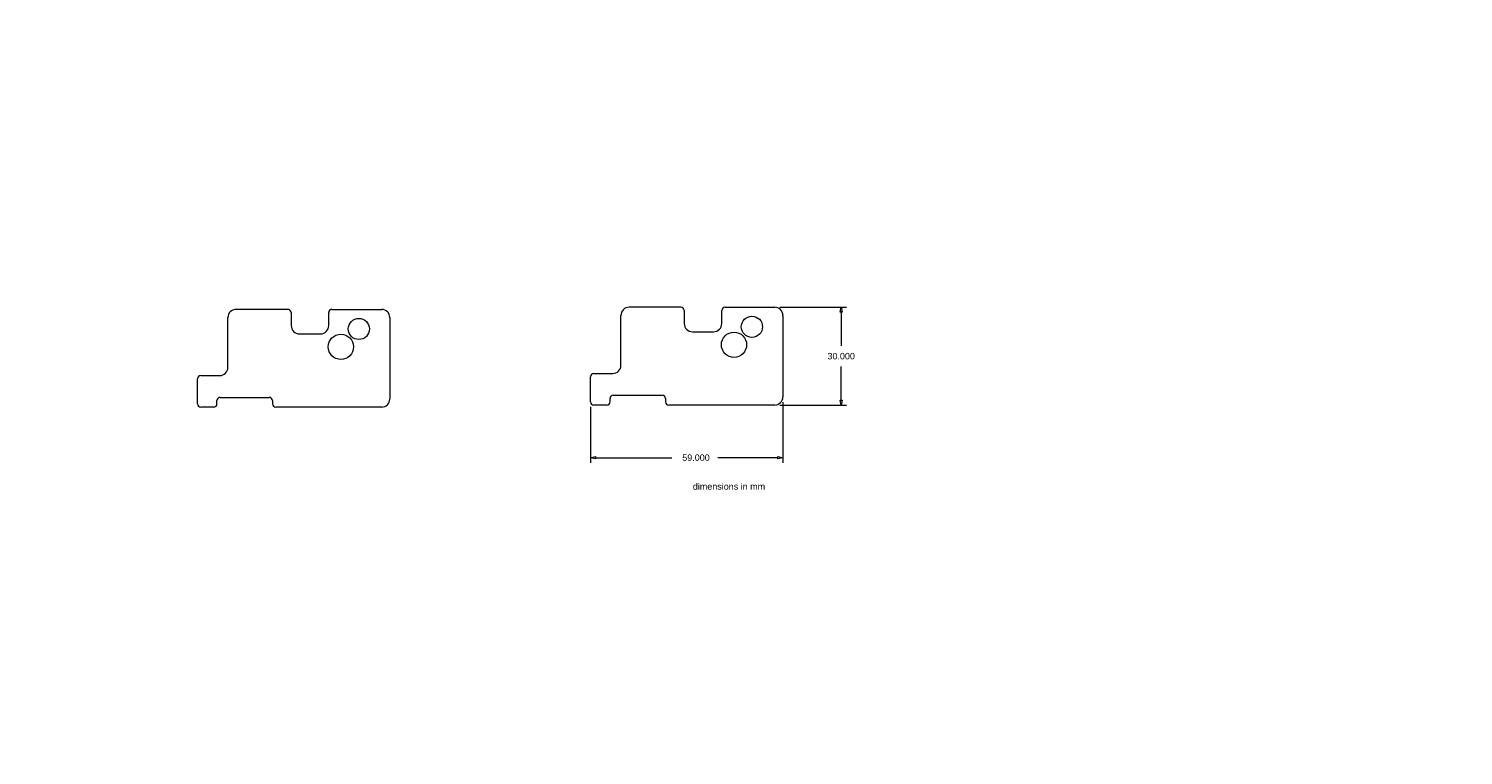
# Model space of a CAD drawing. Header units: millimetres. Extents: x 0 to 440, y 0 to 223.
import ezdxf

# ---------------------------------------------------------------- set-up
doc = ezdxf.new("R2010")
doc.units = ezdxf.units.MM
for name, color, linetype, lineweight in [('CONTINUOUS', 7, 'Continuous', 0), ('DIMENSIONS', 7, 'Continuous', 0), ('VISIBLE', 7, 'Continuous', 0)]:
    doc.layers.add(name, color=color, linetype=linetype, lineweight=lineweight)
doc.dimstyles.new('ISO-25', dxfattribs={"dimtxt": 2.5, "dimasz": 2.5, "dimexe": 1.25, "dimexo": 0.625, "dimtad": 1, "dimtxsty": 'Standard', "dimcen": 2.5, "dimadec": 0, "dimazin": 0, "dimtfac": 1, "dimtmove": 0, "dimatfit": 3, "dimfxl": 1, "dimarcsym": 0})

# ---------------------------------------------------------------- blocks, each defined once
blk = doc.blocks.new('D1')
at = {"layer": 'DIMENSIONS'}
for p, q in [((230.35, 137.48), (250.72, 137.48)), ((249.13, 135.96), (249.13, 125.66)), ((249.13, 109.01), (249.13, 119.31)), ((230.35, 107.48), (250.72, 107.48))]:
    blk.add_line(p, q, dxfattribs=at)
for points in [[(249.13, 137.48), (249.45, 135.96), (248.81, 135.96), (249.13, 137.48)], [(249.13, 107.48), (248.81, 109.01), (249.45, 109.01), (249.13, 107.48)]]:
    blk.add_lwpolyline(points, dxfattribs=at)
at = {"layer": 'DIMENSIONS', "char_height": 1.9699, "attachment_point": 5}
for s, insert in [('{\\fArial|b0|i0|c0|p0;30.000}{\\fArial|b0|i0|c0|p0;}', (249.13, 122.48)), ('{\\fArial|b0|i0|c0|p0;}', (244.01, 122.48)), ('{\\fArial|b0|i0|c0|p0;}', (249.13, 122.48)), ('{\\fArial|b0|i0|c0|p0;}', (249.13, 122.48)), ('{\\fArial|b0|i0|c0|p0;}', (254.25, 122.48))]:
    blk.add_mtext(s, dxfattribs=dict(at, insert=insert))
blk = doc.blocks.new('D2')
at = {"layer": 'DIMENSIONS'}
for p, q in [((172.26, 106.9), (172.26, 89.74)), ((231.26, 108.4), (231.26, 89.74)), ((173.78, 91.33), (197.2, 91.33)), ((229.73, 91.33), (211.31, 91.33))]:
    blk.add_line(p, q, dxfattribs=at)
for points in [[(172.26, 91.33), (173.78, 91.65), (173.78, 91.01), (172.26, 91.33)], [(231.26, 91.33), (229.73, 91.01), (229.73, 91.65), (231.26, 91.33)]]:
    blk.add_lwpolyline(points, dxfattribs=at)
at = {"layer": 'DIMENSIONS', "char_height": 1.9699, "attachment_point": 5}
for s, insert in [('{\\fArial|b0|i0|c0|p0;}', (199.49, 91.33)), ('{\\fArial|b0|i0|c0|p0;59.000}{\\fArial|b0|i0|c0|p0;}', (204.61, 91.33)), ('{\\fArial|b0|i0|c0|p0;}', (204.61, 91.33)), ('{\\fArial|b0|i0|c0|p0;}', (204.61, 91.33)), ('{\\fArial|b0|i0|c0|p0;}', (209.72, 91.33))]:
    blk.add_mtext(s, dxfattribs=dict(at, insert=insert))

msp = doc.modelspace()

# ---------------------------------------------------------------- linework, layer by layer
at = {"layer": 'VISIBLE'}
for p, q in [((79.4839, 136.8316), (63.5839, 136.8316)), ((92.9839, 136.8316), (108.2339, 136.8316)), ((200.009, 137.4849), (184.109, 137.4849)), ((201.009, 136.4849), (201.009, 132.4849)), ((212.509, 132.4849), (212.509, 136.4849)), ((213.509, 137.4849), (228.759, 137.4849)), ((61.0839, 119.0316), (61.0839, 134.3316)), ((80.4839, 135.8316), (80.4839, 131.8316)), ((91.9839, 131.8316), (91.9839, 135.8316)), ((110.7339, 134.3316), (110.7339, 109.3316)), ((181.609, 119.6849), (181.609, 134.9849)), ((231.259, 134.9849), (231.259, 109.9849)), ((82.9839, 129.3316), (89.4839, 129.3316)), ((203.509, 129.9849), (210.009, 129.9849)), ((51.7339, 107.8316), (51.7339, 115.5316)), ((52.7339, 116.5316), (58.5839, 116.5316)), ((172.259, 108.4849), (172.259, 116.1849)), ((173.259, 117.1849), (179.109, 117.1849)), ((179.259, 110.4849), (194.259, 110.4849)), ((56.7339, 106.8316), (52.7339, 106.8316)), ((57.7339, 107.8316), (57.7339, 108.8316)), ((58.7339, 109.8316), (73.7339, 109.8316)), ((74.7339, 108.8316), (74.7339, 107.8316)), ((108.2339, 106.8316), (75.7339, 106.8316)), ((177.259, 107.4849), (173.259, 107.4849)), ((178.259, 108.4849), (178.259, 109.4849)), ((195.259, 109.4849), (195.259, 108.4849)), ((228.759, 107.4849), (196.259, 107.4849))]:
    msp.add_line(p, q, dxfattribs=at)
for centre, radius in [((101.2339, 130.8316), 3.25), ((221.759, 131.4849), 3.25), ((95.7339, 125.3316), 3.875), ((216.259, 125.9849), 3.875)]:
    msp.add_circle(centre, radius, dxfattribs=at)
for centre, radius, start, end in [((63.5839, 134.3316), 2.5, 90, 180), ((79.4839, 135.8316), 1, 0, 90), ((92.9839, 135.8316), 1, 90, 180), ((108.2339, 134.3316), 2.5, 0, 90), ((184.109, 134.9849), 2.5, 90, 180), ((200.009, 136.4849), 1, 0, 90), ((213.509, 136.4849), 1, 90, 180), ((228.759, 134.9849), 2.5, 0, 90), ((203.509, 132.4849), 2.5, 180, 270), ((210.009, 132.4849), 2.5, 270, 0), ((82.9839, 131.8316), 2.5, 180, 270), ((89.4839, 131.8316), 2.5, 270, 0), ((58.5839, 119.0316), 2.5, 270, 360), ((179.109, 119.6849), 2.5, 270, 360), ((52.7339, 115.5316), 1, 90, 180), ((173.259, 116.1849), 1, 90, 180), ((179.259, 109.4849), 1, 90, 180), ((194.259, 109.4849), 1, 0, 90), ((228.759, 109.9849), 2.5, 270, 0), ((52.7339, 107.8316), 1, 180, 270), ((56.7339, 107.8316), 1, 270, 0), ((58.7339, 108.8316), 1, 90, 180), ((73.7339, 108.8316), 1, 0, 90), ((75.7339, 107.8316), 1, 180, 270), ((108.2339, 109.3316), 2.5, 270, 0), ((173.259, 108.4849), 1, 180, 270), ((177.259, 108.4849), 1, 270, 0), ((196.259, 108.4849), 1, 180, 270)]:
    msp.add_arc(centre, radius, start, end, dxfattribs=at)

# ---------------------------------------------------------------- texts
at = {"layer": 'CONTINUOUS', "insert": (203.6444, 83.4849), "char_height": 1.969863, "attachment_point": 1}
msp.add_mtext('{\\fArial|b0|i0|c0|p0;\\C7;dimensions in mm}{\\fArial|b0|i0|c0|p0;\\C7;}', dxfattribs=at)

# ---------------------------------------------------------------- dimensions: what is measured, and where the dimension line sits
at = {"layer": 'DIMENSIONS'}
for p1, p2, angle, picture, middle, turn in [((228.759, 107.4849), (228.759, 137.4849), 270, 'D1', (439.8888, 222.9697), 270), ((172.259, 108.4849), (231.259, 109.9849), 180, 'D2', (395.367, 191.8127), 180)]:
    dim = msp.add_linear_dim(base=(0, 0), p1=p1, p2=p2, angle=angle, dimstyle='ISO-25', override={"dimtxt": 2.499554, "dimtad": 0, "dimdec": 3, "dimzin": 0, "dimse1": 0, "dimse2": 0, "dimsd1": 0, "dimsd2": 0, "dimadec": 3, "dimazin": 0, "dimtol": 0, "dimlim": 0, "dimtp": 0, "dimtm": 0, "dimtdec": 3}, dxfattribs=at)
    dim.commit()
    dim.dimension.update_dxf_attribs({"geometry": picture, "text_midpoint": middle, "text_rotation": turn})

doc.saveas('drawing.dxf')
